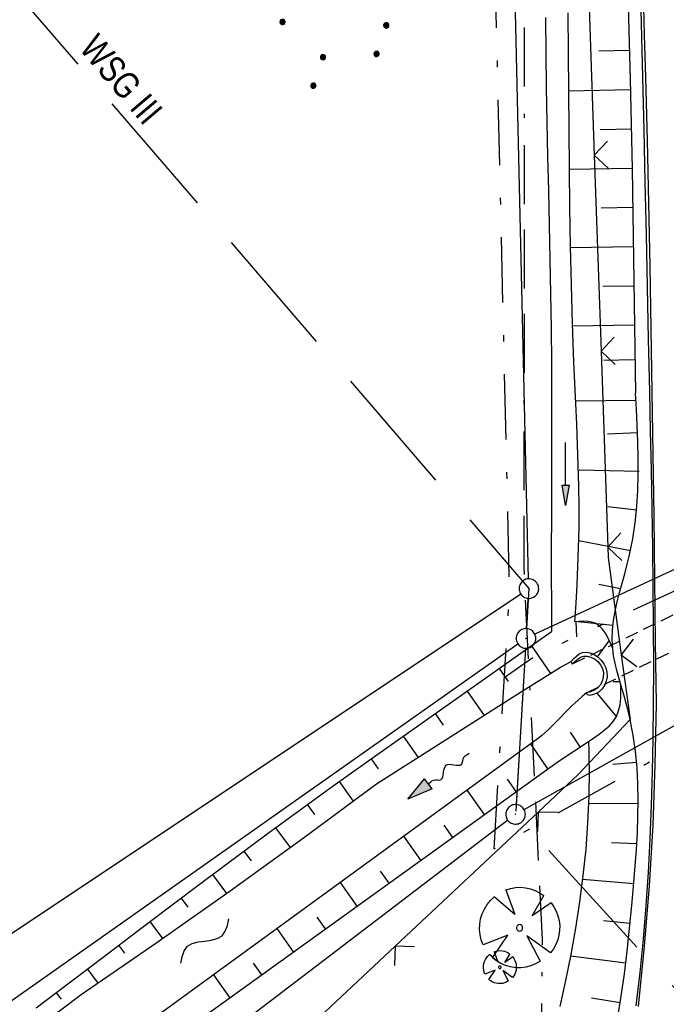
# Model space of a CAD drawing. Extents: x 510526 to 513920, y 467229 to 478797.
# Tile 38 of 256: x 511129 to 511179, y 470239 to 470314. Entities that reach past the tile are written whole.
import ezdxf
from ezdxf.enums import TextEntityAlignment as Align

# ---------------------------------------------------------------- set-up
doc = ezdxf.new("R2010")
doc.units = 0
doc.header["$LTSCALE"] = 10
doc.header["$MEASUREMENT"] = 0
for name, pattern in [('ACAD_ISO16W100', [73, 15, -6.5, 15, -6.5, 15, -7, 1, -7]), ('AUSGEZOGEN', [0]), ('LT00', [0]), ('LT05', [0.7, 0.5, -0.2]), ('LT08', [0.42, 0.2, -0.1, 0.02, -0.1]), ('LT09', [0.54, 0.2, -0.1, 0.02, -0.1, 0.02, -0.1]), ('LT17', [0.15, 0.1, -0.05])]:
    doc.linetypes.add(name, pattern=pattern)
doc.layers.get('0').update_dxf_attribs({"linetype": 'LT00'})
for name, color, linetype in [('--FLIEßRICHTPFEIL', 180, 'Continuous'), ('--WASSER_NUTZUNG', 180, 'Continuous'), ('BAB-KABEL', 220, 'ACAD_ISO16W100'), ('DFK_AB_L', 21, 'LT00'), ('DFK_AB_P', 7, 'LT00'), ('DFK_KATASTER', 250, 'LT00'), ('DFK_NUTZUNG', 250, 'LT00'), ('GEMARKUNGSGRENZE', 3, 'LT09'), ('GEMEINDEGRENZE', 3, 'LT08'), ('PFEIL', 140, 'AUSGEZOGEN'), ('V97_AFBR_BAB', 250, 'LT00'), ('V97_BAUM', 250, 'LT00'), ('V97_BOESCH', 250, 'LT00'), ('V97_BOSCHUNG', 250, 'LT00'), ('V97_BR_KAPPE', 30, 'LT00'), ('V97_BR_WID', 30, 'LT17'), ('V97_GRABEN', 250, 'LT00'), ('V97_LD_MARK', 250, 'LT00'), ('V97_ZAUN', 40, 'LT00'), ('WSG-GRENZE', 162, 'LT05'), ('WSG_TEXT', 163, 'Continuous')]:
    doc.layers.add(name, color=color, linetype=linetype)
doc.styles.add('Beschrift', font='ARIAL.TTF')

# ---------------------------------------------------------------- blocks, each defined once
blk = doc.blocks.new('SYMB0003')
at = {"color": 0, "linetype": 'ByBlock'}
for p, q in [((-0.015712, 0), (0.010166, 0.012015)), ((0, -0.021257), (-0.015712, 0)), ((0.010166, 0.012015), (0, -0.021257))]:
    blk.add_line(p, q, dxfattribs=at)
for points in [[(-0.031395, 0.499013), (-0.093691, 0.491144), (-0.154509, 0.475528), (-0.21289, 0.452414), (-0.267913, 0.422164), (-0.318712, 0.385257), (-0.364484, 0.342274), (-0.404509, 0.293893), (-0.438154, 0.240877), (-0.464888, 0.184062), (-0.484292, 0.124345), (-0.496058, 0.062667), (-0.5, 0)], [(-0.5, 0), (-0.496058, -0.062667), (-0.484292, -0.124345), (-0.464888, -0.184062), (-0.438154, -0.240877), (-0.404509, -0.293893), (-0.364485, -0.342274), (-0.318712, -0.385257), (-0.267914, -0.422164), (-0.21289, -0.452414), (-0.154509, -0.475529), (-0.093691, -0.491144), (-0.031395, -0.499014), (0.031395, -0.499014)], [(0.5, 0), (0.496057, 0.062667), (0.484292, 0.124345), (0.464888, 0.184062), (0.438153, 0.240877), (0.404509, 0.293893), (0.364484, 0.342274), (0.318712, 0.385257), (0.267913, 0.422164), (0.21289, 0.452414), (0.154509, 0.475528), (0.093691, 0.491144), (0.031395, 0.499013), (-0.031395, 0.499013)], [(0.031395, -0.499014), (0.093691, -0.491144), (0.154509, -0.475529), (0.21289, -0.452414), (0.267914, -0.422164), (0.318712, -0.385257), (0.364485, -0.342274), (0.404509, -0.293893), (0.438154, -0.240877), (0.464889, -0.184062), (0.484292, -0.124345), (0.496058, -0.062667), (0.5, 0)]]:
    blk.add_lwpolyline(points, dxfattribs=at)
blk = doc.blocks.new('SYMB1122')
at = {"color": 0, "linetype": 'ByBlock'}
for p, q in [((0.311075, 0.391979), (0.09863, 0.092887)), ((0.09863, 0.092887), (0.418246, 0.260377)), ((-0.475333, -0.172973), (-0.166954, -0.06134)), ((-0.166954, -0.06134), (-0.386962, -0.319059)), ((0.008901, -0.038997), (0.02494, -0.031273)), ((0.377481, -0.336756), (0.093097, -0.145464)), ((0.093097, -0.145464), (0.215406, -0.456826)), ((0.022929, -0.501191), (-0.043246, -0.49913))]:
    blk.add_line(p, q, dxfattribs=at)
for points in [[(-0.316355, 0.394287, 0), (-0.266036, 0.429988, 0), (-0.211684, 0.459185, 0), (-0.154136, 0.481431, 0), (-0.094277, 0.496382, 0), (-0.033028, 0.50381, 0), (0.028669, 0.503599, 0)], [(0.028669, 0.503599, 0), (0.089866, 0.495753, 0), (0.149621, 0.480392, 0), (0.207015, 0.457753, 0), (0.261166, 0.428184, 0), (0.31124, 0.39214, 0)], [(-0.316293, 0.394214, 0), (-0.150355, 0.155979, 0), (-0.405806, 0.30112, 0)], [(-0.508141, 0.010932, 0), (-0.503002, 0.073258, 0), (-0.489922, 0.134413, 0), (-0.469118, 0.19339, 0), (-0.440931, 0.249215, 0), (-0.405825, 0.300971, 0)], [(0.418338, 0.260323, 0), (0.450658, 0.204641, 0), (0.475368, 0.14519, 0), (0.492037, 0.083003, 0), (0.500376, 0.019163, 0), (0.500238, -0.045218, 0), (0.491628, -0.109022, 0), (0.474694, -0.171137, 0), (0.449731, -0.230483, 0), (0.417173, -0.286026, 0), (0.377588, -0.336801, 0)], [(-0.475728, -0.172816, 0), (-0.494391, -0.113127, 0), (-0.505255, -0.05154, 0), (-0.508141, 0.010932, 0)], [(-0.02494, 0.031273, 0), (-0.036039, 0.017355, 0), (-0.04, 0, 0)], [(-0.04, 0, 0), (-0.036039, -0.017355, 0), (-0.02494, -0.031273, 0), (-0.008901, -0.038997, 0), (0.008901, -0.038997, 0)], [(0.008901, 0.038997, 0), (-0.008901, 0.038997, 0), (-0.02494, 0.031273, 0)], [(0.04, 0, 0), (0.036039, 0.017355, 0), (0.02494, 0.031273, 0), (0.008901, 0.038997, 0)], [(0.02494, -0.031273, 0), (0.036039, -0.017355, 0), (0.04, 0, 0)], [(-0.043246, -0.49913, 0), (-0.108608, -0.48859, 0), (-0.172076, -0.469745, 0), (-0.232599, -0.442906, 0), (-0.289176, -0.408519, 0), (-0.340869, -0.367153, 0), (-0.386823, -0.319492, 0)], [(0.215414, -0.456858, 0), (0.153338, -0.479878, 0), (0.088821, -0.494738, 0), (0.022929, -0.501191, 0)]]:
    blk.add_polyline3d(points, dxfattribs=at)
blk = doc.blocks.new('SYMB0024')
at = {"color": 0, "linetype": 'ByBlock'}
for p, q in [((-0.5, 0.5), (0, 0)), ((0, 0), (0.5, 0.5))]:
    blk.add_line(p, q, dxfattribs=at)
blk = doc.blocks.new('FLIEßRICHTPFEIL')
at = {"layer": '--FLIEßRICHTPFEIL'}
blk.add_hatch(color=256, dxfattribs=at).paths.add_polyline_path([(-1.95, 0.4875), (-1.95, -0.4875), (0, 0)])
for p, q in [((-1.95, 0.4875), (-1.95, -0.4875)), ((-1.95, 0.4875), (0, 0)), ((0, 0), (-1.95, -0.4875))]:
    blk.add_line(p, q, dxfattribs=at)
at = {"layer": '--FLIEßRICHTPFEIL', "start_tangent": (-1, 0), "end_tangent": (-1, 0)}
blk.add_spline([(-1.95, 0), (-2.4375, 0), (-2.925, 0.325), (-3.4125, 0), (-3.9, -0.325), (-4.3875, 0), (-4.875, 0.325), (-5.3625, 0), (-5.85, 0)], degree=3, dxfattribs=at)
blk = doc.blocks.new('SYMB7251')
at = {"color": 0, "linetype": 'ByBlock'}
for points in [[(-0.25, 0), (-0.208333, 0.028889), (-0.166667, 0.051111), (-0.125, 0.06), (-0.083333, 0.051111), (-0.041667, 0.028889), (0, 0)], [(0, 0), (0.041667, -0.028889), (0.083333, -0.051111), (0.125, -0.06), (0.166667, -0.051111), (0.208333, -0.028889), (0.25, 0)]]:
    blk.add_lwpolyline(points, dxfattribs=at)
blk = doc.blocks.new('Pfreil3')
at = {"layer": 'PFEIL'}
blk.add_hatch(color=256, dxfattribs=at).paths.add_polyline_path([(-1.549, 0.273), (-1.549, -0.273), (0, 0)])
for p, q in [((-1.549, 0), (-4.831, 0)), ((-1.549, -0.273), (-1.549, 0.273)), ((-1.549, 0.273), (0, 0)), ((0, 0), (-1.549, -0.273))]:
    blk.add_line(p, q, dxfattribs=at)
blk = doc.blocks.new('SYMB7110')
at = {"color": 0, "linetype": 'ByBlock'}
for p, q in [((-0.515, 0.392919), (-0.515, 0.367081)), ((-0.51, 0.362895), (-0.51, 0.397105)), ((-0.505, 0.399164), (-0.505, 0.360836)), ((-0.5, 0.360204), (-0.5, 0.399796)), ((-0.495, 0.399164), (-0.495, 0.360836)), ((-0.49, 0.362895), (-0.49, 0.397105)), ((-0.485, 0.392919), (-0.485, 0.367081)), ((-0.48, 0.379874), (-0.48, 0.380145)), ((-0.285, 0.392919), (-0.285, 0.367081)), ((-0.28, 0.362895), (-0.28, 0.397105)), ((-0.275, 0.399164), (-0.275, 0.360836)), ((-0.27, 0.360204), (-0.27, 0.399796)), ((-0.265, 0.399164), (-0.265, 0.360836)), ((-0.26, 0.362895), (-0.26, 0.397105)), ((-0.255, 0.392919), (-0.255, 0.367081)), ((-0.25, 0.379874), (-0.25, 0.380146)), ((0.255, 0.392919), (0.255, 0.367081)), ((0.26, 0.362895), (0.26, 0.397105)), ((0.265, 0.399164), (0.265, 0.360836)), ((0.27, 0.360204), (0.27, 0.399796)), ((0.275, 0.399164), (0.275, 0.360836)), ((0.28, 0.362895), (0.28, 0.397105)), ((0.285, 0.392919), (0.285, 0.367081)), ((0.29, 0.379874), (0.29, 0.380145)), ((0.485, 0.392919), (0.485, 0.367081)), ((0.49, 0.362895), (0.49, 0.397105)), ((0.495, 0.399164), (0.495, 0.360836)), ((0.5, 0.360204), (0.5, 0.399796)), ((0.505, 0.399164), (0.505, 0.360836)), ((0.51, 0.362895), (0.51, 0.397105)), ((0.515, 0.392919), (0.515, 0.367081)), ((0.52, 0.379874), (0.52, 0.380146)), ((-0.9, 0.012919), (-0.9, -0.012919)), ((-0.895, -0.017106), (-0.895, 0.017105)), ((-0.89, 0.019164), (-0.89, -0.019164)), ((-0.885, -0.019797), (-0.885, 0.019796)), ((-0.88, 0.019164), (-0.88, -0.019164)), ((-0.875, -0.017106), (-0.875, 0.017105)), ((-0.87, 0.012919), (-0.87, -0.012919)), ((-0.865, -0.000126), (-0.865, 0.000145)), ((-0.67, 0.012919), (-0.67, -0.012919)), ((-0.665, -0.017106), (-0.665, 0.017105)), ((-0.66, 0.019164), (-0.66, -0.019164)), ((-0.655, -0.019797), (-0.655, 0.019796)), ((-0.65, 0.019164), (-0.65, -0.019164)), ((-0.645, -0.017106), (-0.645, 0.017105)), ((-0.64, 0.012919), (-0.64, -0.012919)), ((-0.635, -0.000126), (-0.635, 0.000145)), ((-0.13, 0.012919), (-0.13, -0.012919)), ((-0.125, -0.017105), (-0.125, 0.017105)), ((-0.12, 0.019164), (-0.12, -0.019164)), ((-0.115, -0.019796), (-0.115, 0.019796)), ((-0.11, 0.019164), (-0.11, -0.019164)), ((-0.105, -0.017105), (-0.105, 0.017105)), ((-0.1, 0.012919), (-0.1, -0.012919)), ((-0.095, -0.000126), (-0.095, 0.000146)), ((0.1, 0.012919), (0.1, -0.012919)), ((0.105, -0.017105), (0.105, 0.017105)), ((0.11, 0.019164), (0.11, -0.019164)), ((0.115, -0.019796), (0.115, 0.019796)), ((0.12, 0.019164), (0.12, -0.019164)), ((0.125, -0.017105), (0.125, 0.017105)), ((0.13, 0.012919), (0.13, -0.012919)), ((0.135, -0.000126), (0.135, 0.000146)), ((0.64, 0.012919), (0.64, -0.012919)), ((0.645, -0.017105), (0.645, 0.017105)), ((0.65, 0.019164), (0.65, -0.019164)), ((0.655, -0.019796), (0.655, 0.019796)), ((0.66, 0.019164), (0.66, -0.019164)), ((0.665, -0.017105), (0.665, 0.017105)), ((0.67, 0.012919), (0.67, -0.012919)), ((0.675, -0.000126), (0.675, 0.000146)), ((0.87, 0.012919), (0.87, -0.012919)), ((0.875, -0.017105), (0.875, 0.017105)), ((0.88, 0.019164), (0.88, -0.019164)), ((0.885, -0.019796), (0.885, 0.019796)), ((0.89, 0.019164), (0.89, -0.019164)), ((0.895, -0.017105), (0.895, 0.017105)), ((0.9, 0.012919), (0.9, -0.012919)), ((0.905, -0.000126), (0.905, 0.000146)), ((-0.515, -0.367081), (-0.515, -0.392919)), ((-0.51, -0.397105), (-0.51, -0.362895)), ((-0.505, -0.360836), (-0.505, -0.399164)), ((-0.5, -0.399796), (-0.5, -0.360204)), ((-0.495, -0.360836), (-0.495, -0.399164)), ((-0.49, -0.397106), (-0.49, -0.362895)), ((-0.485, -0.367081), (-0.485, -0.392919)), ((-0.285, -0.367081), (-0.285, -0.392919)), ((-0.28, -0.397105), (-0.28, -0.362895)), ((-0.275, -0.360836), (-0.275, -0.399164)), ((-0.27, -0.399796), (-0.27, -0.360204)), ((-0.265, -0.360836), (-0.265, -0.399164)), ((-0.26, -0.397105), (-0.26, -0.362895)), ((-0.255, -0.367081), (-0.255, -0.392919)), ((0.255, -0.367081), (0.255, -0.392919)), ((0.26, -0.397105), (0.26, -0.362895)), ((0.265, -0.360836), (0.265, -0.399164)), ((0.27, -0.399796), (0.27, -0.360204)), ((0.275, -0.360836), (0.275, -0.399164)), ((0.28, -0.397105), (0.28, -0.362895)), ((0.285, -0.367081), (0.285, -0.392919)), ((0.485, -0.367081), (0.485, -0.392919)), ((0.49, -0.397105), (0.49, -0.362895)), ((0.495, -0.360836), (0.495, -0.399164)), ((0.5, -0.399796), (0.5, -0.360204)), ((0.505, -0.360836), (0.505, -0.399164)), ((0.51, -0.397105), (0.51, -0.362895)), ((0.515, -0.367081), (0.515, -0.392919)), ((-0.48, -0.380126), (-0.48, -0.379855)), ((-0.25, -0.380126), (-0.25, -0.379855)), ((0.29, -0.380126), (0.29, -0.379855)), ((0.52, -0.380126), (0.52, -0.379855))]:
    blk.add_line(p, q, dxfattribs=at)
for points in [[(-0.48, 0.38), (-0.481981, 0.388678), (-0.48753, 0.395637), (-0.49555, 0.399499), (-0.50445, 0.399499), (-0.51247, 0.395637), (-0.518019, 0.388678), (-0.52, 0.38), (-0.518019, 0.371322), (-0.51247, 0.364363), (-0.50445, 0.360501), (-0.49555, 0.360501), (-0.48753, 0.364363), (-0.481981, 0.371322), (-0.48, 0.38)], [(-0.25, 0.38), (-0.251981, 0.388678), (-0.25753, 0.395637), (-0.26555, 0.399499), (-0.27445, 0.399499), (-0.28247, 0.395637), (-0.288019, 0.388678), (-0.29, 0.38), (-0.288019, 0.371322), (-0.28247, 0.364363), (-0.27445, 0.360501), (-0.26555, 0.360501), (-0.25753, 0.364363), (-0.251981, 0.371322), (-0.25, 0.38)], [(0.29, 0.38), (0.288019, 0.388678), (0.28247, 0.395637), (0.27445, 0.399499), (0.26555, 0.399499), (0.25753, 0.395637), (0.251981, 0.388678), (0.25, 0.38), (0.251981, 0.371322), (0.25753, 0.364363), (0.26555, 0.360501), (0.27445, 0.360501), (0.28247, 0.364363), (0.288019, 0.371322), (0.29, 0.38)], [(0.52, 0.38), (0.518019, 0.388678), (0.51247, 0.395637), (0.50445, 0.399499), (0.495549, 0.399499), (0.48753, 0.395637), (0.481981, 0.388678), (0.48, 0.38), (0.481981, 0.371322), (0.48753, 0.364363), (0.495549, 0.360501), (0.50445, 0.360501), (0.51247, 0.364363), (0.518019, 0.371322), (0.52, 0.38)], [(-0.865, 0), (-0.866981, 0.008678), (-0.87253, 0.015637), (-0.88055, 0.019498), (-0.88945, 0.019498), (-0.89747, 0.015637), (-0.903019, 0.008678), (-0.905, 0)], [(-0.905, 0), (-0.903019, -0.008678), (-0.89747, -0.015637), (-0.88945, -0.019499), (-0.88055, -0.019499), (-0.87253, -0.015637), (-0.866981, -0.008678), (-0.865, 0)], [(-0.635, 0), (-0.636981, 0.008678), (-0.64253, 0.015637), (-0.65055, 0.019498), (-0.65945, 0.019498), (-0.66747, 0.015637), (-0.673019, 0.008678), (-0.675, 0)], [(-0.675, 0), (-0.673019, -0.008678), (-0.66747, -0.015637), (-0.65945, -0.019499), (-0.65055, -0.019499), (-0.64253, -0.015637), (-0.636981, -0.008678), (-0.635, 0)], [(-0.095, 0), (-0.096981, 0.008678), (-0.10253, 0.015637), (-0.11055, 0.019499), (-0.11945, 0.019499), (-0.12747, 0.015637), (-0.133019, 0.008678), (-0.135, 0)], [(-0.135, 0), (-0.133019, -0.008678), (-0.12747, -0.015637), (-0.11945, -0.019499), (-0.11055, -0.019499), (-0.10253, -0.015637), (-0.096981, -0.008678), (-0.095, 0)], [(0.135, 0), (0.133019, 0.008678), (0.12747, 0.015637), (0.11945, 0.019499), (0.11055, 0.019499), (0.10253, 0.015637), (0.096981, 0.008678), (0.095, 0)], [(0.095, 0), (0.096981, -0.008678), (0.10253, -0.015637), (0.11055, -0.019499), (0.11945, -0.019499), (0.12747, -0.015637), (0.133019, -0.008678), (0.135, 0)], [(0.675, 0), (0.673019, 0.008678), (0.66747, 0.015637), (0.65945, 0.019499), (0.65055, 0.019499), (0.64253, 0.015637), (0.636981, 0.008678), (0.635, 0)], [(0.635, 0), (0.636981, -0.008678), (0.64253, -0.015637), (0.65055, -0.019499), (0.65945, -0.019499), (0.66747, -0.015637), (0.673019, -0.008678), (0.675, 0)], [(0.905, 0), (0.903019, 0.008678), (0.89747, 0.015637), (0.88945, 0.019499), (0.88055, 0.019499), (0.87253, 0.015637), (0.866981, 0.008678), (0.865, 0)], [(0.865, 0), (0.866981, -0.008678), (0.87253, -0.015637), (0.88055, -0.019499), (0.88945, -0.019499), (0.89747, -0.015637), (0.903019, -0.008678), (0.905, 0)], [(-0.48, -0.38), (-0.481981, -0.371322), (-0.48753, -0.364363), (-0.49555, -0.360501), (-0.50445, -0.360501), (-0.51247, -0.364363), (-0.518019, -0.371322), (-0.52, -0.38), (-0.518019, -0.388678), (-0.51247, -0.395637), (-0.50445, -0.399499), (-0.49555, -0.399499), (-0.48753, -0.395637), (-0.481981, -0.388678), (-0.48, -0.38)], [(-0.25, -0.38), (-0.251981, -0.371322), (-0.25753, -0.364363), (-0.26555, -0.360501), (-0.27445, -0.360501), (-0.28247, -0.364363), (-0.288019, -0.371322), (-0.29, -0.38), (-0.288019, -0.388678), (-0.28247, -0.395637), (-0.27445, -0.399499), (-0.26555, -0.399499), (-0.25753, -0.395637), (-0.251981, -0.388678), (-0.25, -0.38)], [(0.29, -0.38), (0.288019, -0.371322), (0.28247, -0.364363), (0.27445, -0.360501), (0.26555, -0.360501), (0.25753, -0.364363), (0.251981, -0.371322), (0.25, -0.38), (0.251981, -0.388678), (0.25753, -0.395637), (0.26555, -0.399499), (0.27445, -0.399499), (0.28247, -0.395637), (0.288019, -0.388678), (0.29, -0.38)], [(0.52, -0.38), (0.518019, -0.371322), (0.51247, -0.364363), (0.50445, -0.360501), (0.495549, -0.360501), (0.48753, -0.364363), (0.481981, -0.371322), (0.48, -0.38), (0.481981, -0.388678), (0.48753, -0.395637), (0.495549, -0.399499), (0.50445, -0.399499), (0.51247, -0.395637), (0.518019, -0.388678), (0.52, -0.38)]]:
    blk.add_lwpolyline(points, dxfattribs=at)

msp = doc.modelspace()

# ---------------------------------------------------------------- linework, layer by layer
at = {"layer": 'BAB-KABEL', "ltscale": 0.03, "flags": 128}
msp.add_lwpolyline([(513339.839, 477816.319), (513312.266, 477774.649), (513284.672, 477732.996), (513252.5, 477694.412), (513223.881, 477653.496), (513195.795, 477612.121), (513167.629, 477570.875), (513139.88, 477529.298), (513111.793, 477487.916), (513083.807, 477446.454), (513055.844, 477404.978), (513022.492, 477355.034), (513000.515, 477321.52), (512973.122, 477279.62), (512945.422, 477237.871), (512917.575, 477196.217), (512879.155, 477137.499), (512858.339, 477103.216), (512837.389, 477068.954), (512811.451, 477026.06), (512784.195, 476983.896), (512756.652, 476941.559), (512731.123, 476898.632), (512706.393, 476854.964), (512681.949, 476811.101), (512658.869, 476770.394), (512633.742, 476723.052), (512609.823, 476678.973), (512586.03, 476634.72), (512574.463, 476609.04), (512565.77, 476584.237), (512545.206, 476542.916), (512523.454, 476497.739), (512501.769, 476452.474), (512480.246, 476407.171), (512458.846, 476361.789), (512438.563, 476315.939), (512418.177, 476270.118), (512378.72, 476177.833), (512359.892, 476131.364), (512341.348, 476084.783), (512322.575, 476038.314), (512304.817, 475991.341), (512287.677, 475944.24), (512270.282, 475897.168), (512254.121, 475849.696), (512237.768, 475802.276), (512221.53, 475754.824), (512205.859, 475707.192), (512190.782, 475659.377), (512175.78, 475611.52), (512161.516, 475563.423), (512145.692, 475515.804), (512137.725, 475496.074), (512130.625, 475467.918), (512119.035, 475418.91), (512105.583, 475370.555), (512100.73, 475351.099), (512084.182, 475320.513), (512082.618, 475318.668), (512071.987, 475296.243), (512062.064, 475264.372), (512059.316, 475232.902), (512061.872, 475193.176), (512054.818, 475143.1), (512045.689, 475099.989), (512036.29, 475050.898), (512027.273, 475001.725), (512018.223, 474952.549), (512008.899, 474903.418), (512000.14, 474854.229), (511992.355, 474804.855), (511985.273, 474755.369), (511977.385, 474700.851), (511969.41, 474646.425), (511966.53, 474615.204), (511972.795, 474604.79), (511970.049, 474596.165), (511959.565, 474586.374), (511941.907, 474517.478), (511936.852, 474477.772), (511926.657, 474399.733), (511919.973, 474355.376), (511910.09, 474296.615), (511899.454, 474238.126), (511883.784, 474152.683), (511870.289, 474094.001), (511857.131, 474053.876), (511852.776, 474012.454), (511853.171, 473966.862), (511852.492, 473957.146), (511851.311, 473949.656), (511841.692, 473942.065), (511825.821, 473895.229), (511826.651, 473894.117), (511810.899, 473851.945), (511793.573, 473805.027), (511775.285, 473758.358), (511755.124, 473712.475), (511734.052, 473667.008), (511712.225, 473621.972), (511689.498, 473577.273), (511665.157, 473533.497), (511639.854, 473490.241), (511612.908, 473448.14), (511601.588, 473431.806), (511558.048, 473366.072), (511514.894, 473306.01), (511484.056, 473267.454), (511450.631, 473224.7), (511393.065, 473164.53), (511363.017, 473132.866), (511308.517, 473076.446), (511275.572, 473040.359), (511243.006, 473009.331), (511235.22, 472986.054), (511231.03, 472981.056), (511075.99, 472813.106), (511070.243, 472807.304), (511057.801, 472797.513), (511038.028, 472769.96), (511010.695, 472730.526), (510983.876, 472687.185), (510959.577, 472643.761), (510934.3, 472604.326), (510904.804, 472574.327), (510913.914, 472558.288), (510911.702, 472550.665), (510911.228, 472549.239), (510895.971, 472514.712), (510882.655, 472477.924), (510872.403, 472460.753), (510857.497, 472432.352), (510836.101, 472381.12), (510836.281, 472368.894), (510832.944, 472355.972), (510830.181, 472332.026), (510848.219, 472325.537), (510838.512, 472271.416), (510831.965, 472215.431), (510830.702, 472169.392), (510828.833, 472118.665), (510829.075, 472067.625), (510833.949, 472011.739), (510842.444, 471951.437), (510849.978, 471906.34), (510856.18, 471866.272), (510867.229, 471812.821), (510879.853, 471762.875), (510891.506, 471713.806), (510903.789, 471665.07), (510916.063, 471616.285), (510929.638, 471568.076), (510950.958, 471501.368), (510971.606, 471429.824), (510974.35, 471422.765), (510989.551, 471366.875), (511004.499, 471314.199), (511016.364, 471270.838), (511026.276, 471232.419), (511039.24, 471184.146), (511056.597, 471116.881), (511065.905, 471078.265), (511077.604, 471030.011), (511089.225, 470981.622), (511098.911, 470932.895), (511107.165, 470884.025), (511116.152, 470835.042), (511125.079, 470786.059), (511133.148, 470736.973), (511137.299, 470706.315), (511129.89, 470689.715), (511129.543, 470684.612), (511132.443, 470671.581), (511143.113, 470670.948), (511145.784, 470638.261), (511151.08, 470588.888), (511155.977, 470539.416), (511159.512, 470489.779), (511162.627, 470440.141), (511165.944, 470390.621), (511167.842, 470340.945), (511167.805, 470291.237), (511167.773, 470272.425), (511169.192, 470243.962), (511168.974, 470223.344), (511163.734, 470203.872), (511151.457, 470170.118), (511152.401, 470145.764), (511161.627, 470107.325), (511162.261, 470078.654), (511157.084, 470021.39), (511153.973, 469975.779), (511150.229, 469924.108), (511146.614, 469878.373), (511141.044, 469826.728), (511133.852, 469745.039), (511131.815, 469700.017), (511128.932, 469655.166), (511125.194, 469595.287), (511130.663, 469554.69), (511130.405, 469544.669), (511121.691, 469477.401)], dxfattribs=at)
at = {"layer": 'DFK_AB_L'}
for p, q in [((511168.153, 470271.569), (511166.338, 470349.741)), ((511212.5, 470287.734), (511168.63, 470267.327)), ((511167.805, 470253.916), (511210.706, 470277.894)), ((511167.994, 470267.759), (511168.127, 470270.072)), ((511166.554, 470253.096), (511098.247, 470201.094))]:
    msp.add_line(p, q, dxfattribs=at)
at = {"layer": 'DFK_KATASTER'}
for p, q in [((511167.546, 470270.404), (511076.824, 470209.906)), ((511167.337, 470266.578), (511079.25, 470204.57)), ((511167.906, 470266.261), (511167.195, 470254.298))]:
    msp.add_line(p, q, dxfattribs=at)
at = {"layer": 'GEMARKUNGSGRENZE', "ltscale": 2.5, "flags": 128}
msp.add_lwpolyline([(511338.816, 472915.913), (511340.719, 472885.882), (511337.388, 472885.57), (511309.655, 472881.528), (511259.852, 472877.768), (511252.986, 472872.448), (511243.285, 472879.226), (511234.252, 472878.215), (511233.258, 472867.438), (511216.033, 472862.714), (511207.797, 472857.961), (511191.39, 472853.613), (511190.752, 472855.636), (511140.812, 472836.029), (511125.011, 472817.797), (511083.654, 472766.593), (511031.927, 472691.269), (510996.407, 472627.328), (510946.881, 472521.115), (510931.137, 472471.162), (510904.274, 472356.963), (510903.968, 472355.512), (510901.213, 472342.303), (510941.585, 472335.037), (510971.004, 472327.668), (510993.448, 472322.391), (511002.822, 472295.217), (510981.46, 472288.086), (510979.077, 472252.27), (510975.289, 472194.983), (510973.333, 472186.399), (510968.719, 472165.904), (510952.995, 472136.274), (510921.262, 472097.626), (510905.045, 472075.837), (510893.26, 472050.556), (510892.004, 472047.859), (510887.625, 472022.351), (510889.456, 471975.295), (510899.305, 471911.874), (510912.906, 471849.007), (510930.533, 471767.721), (510947.502, 471695.56), (510972.146, 471610.023), (510987.56, 471561.132), (510988.88, 471556.962), (510998.361, 471526.879), (511023.643, 471445.762), (511025.921, 471438.309), (511028.867, 471429.142), (511055.244, 471334.955), (511075.564, 471262.687), (511076.644, 471258.867), (511081.081, 471243.062), (511102.936, 471153.981), (511126.453, 471060.173), (511143.975, 470974.853), (511146.57, 470959.094), (511159.172, 470882.632), (511171.606, 470798.752), (511182.45, 470711.367), (511193.007, 470699.758), (511193.732, 470690.194), (511187.835, 470675.545), (511194.982, 470614.953), (511207.145, 470475.088), (511207.634, 470473.853), (511218.628, 470446.187), (511282.702, 470462.387), (511261.684, 470406.378), (511258.844, 470397.918), (511238.143, 470342.746), (511229.339, 470301.994), (511223.45, 470293.888), (511221.465, 470291.064), (511213.87, 470286.717), (511168.704, 470265.706), (511166.268, 470263.992)], dxfattribs=at)
at = {"layer": 'GEMEINDEGRENZE', "ltscale": 2.5, "flags": 128}
msp.add_lwpolyline([(510873.301, 470390.876), (510898.086, 470406.266), (510915.065, 470423.133), (510916.847, 470426.304), (510937.149, 470462.223), (510954.578, 470498.127), (510956.912, 470513.11), (510960.808, 470512.873), (511060.617, 470506.663), (511156.736, 470500.684), (511161.612, 470431.548), (511162.241, 470415.661), (511162.401, 470411.67), (511164.821, 470350.443), (511166.669, 470270.846), (511166.453, 470267.098), (511165.49, 470250.904), (511211.872, 470276.828), (511215.068, 470277.399), (511230.272, 470286.052), (511244.812, 470306.638), (511252.383, 470313.245), (511262.855, 470316.8), (511312.508, 470322.831), (511358.459, 470333.936), (511379.613, 470340.809), (511447.312, 470294.738), (511433.504, 470272.041), (511436.531, 470270.552), (511467.53, 470255.954), (511483.803, 470245.424), (511501.24, 470233.813), (511513.218, 470225.586), (511534.894, 470207.42)], dxfattribs=at)
at = {"layer": 'V97_AFBR_BAB'}
msp.add_lwpolyline([(511176.381, 470238.894), (511176.68, 470241.445), (511176.933, 470244), (511177.143, 470246.559), (511177.314, 470249.121), (511177.45, 470251.685), (511177.554, 470254.252), (511177.63, 470256.819), (511177.681, 470259.388), (511177.711, 470261.956), (511177.724, 470264.95), (511177.717, 470267.944), (511177.693, 470270.937), (511177.654, 470273.93), (511177.605, 470276.923), (511177.547, 470279.915), (511177.484, 470282.907), (511177.42, 470285.899), (511177.335, 470289.906), (511177.251, 470293.913), (511177.166, 470297.921), (511177.079, 470301.928), (511176.987, 470305.935), (511176.89, 470309.942), (511176.755, 470315.116)], dxfattribs=at)
at = {"layer": 'V97_BOESCH'}
for points in [[(511175.708, 470317.255), (511175.818, 470313.528), (511175.917, 470309.8), (511175.997, 470306.37), (511176.067, 470302.94), (511176.129, 470299.509), (511176.185, 470296.079), (511176.236, 470292.648), (511176.283, 470289.217), (511176.329, 470285.786)], [(511174.962, 470237.912), (511175.236, 470239.63), (511175.478, 470241.358), (511175.692, 470243.094), (511175.882, 470244.837), (511176.052, 470246.585), (511176.207, 470248.337), (511176.31, 470249.6), (511176.401, 470250.863), (511176.473, 470252.124), (511176.52, 470253.383), (511176.536, 470254.637), (511176.515, 470255.887), (511176.449, 470257.129), (511176.333, 470258.364), (511176.161, 470259.59), (511175.925, 470260.805), (511175.767, 470261.469), (511175.593, 470262.132), (511175.408, 470262.794), (511175.216, 470263.457), (511175.056, 470264.01), (511174.904, 470264.565), (511174.769, 470265.121), (511174.66, 470265.678), (511174.585, 470266.235), (511174.55, 470266.948), (511174.578, 470267.662), (511174.657, 470268.377), (511174.779, 470269.092), (511174.934, 470269.807), (511175.113, 470270.524), (511175.306, 470271.242), (511175.503, 470271.96), (511175.695, 470272.68), (511175.872, 470273.4), (511176.12, 470274.63), (511176.304, 470275.862), (511176.432, 470277.097), (511176.51, 470278.334), (511176.545, 470279.573), (511176.544, 470280.814), (511176.515, 470282.056), (511176.465, 470283.299), (511176.401, 470284.542), (511176.329, 470285.786)], [(511174.585, 470266.235), (511174.411, 470266.643), (511174.229, 470267.037), (511174.03, 470267.401), (511173.806, 470267.721), (511173.548, 470267.982), (511173.247, 470268.17), (511172.975, 470268.261), (511172.677, 470268.306), (511172.359, 470268.319), (511172.029, 470268.309), (511171.693, 470268.288)], [(511130.447, 470238.735), (511133.197, 470240.819), (511135.681, 470242.704), (511138.166, 470244.587), (511140.654, 470246.468), (511143.146, 470248.342), (511145.644, 470250.207), (511148.15, 470252.062), (511150.666, 470253.904), (511153.193, 470255.729), (511155.733, 470257.537), (511169.896, 470267.53)], [(511078.794, 470200.045), (511082.346, 470202.432), (511085.883, 470204.841), (511089.648, 470207.439), (511093.399, 470210.058), (511097.135, 470212.698), (511100.859, 470215.355), (511104.57, 470218.03), (511108.27, 470220.719), (511111.96, 470223.422), (511115.108, 470225.742), (511118.25, 470228.069), (511121.387, 470230.402), (511124.521, 470232.741), (511127.652, 470235.083), (511130.781, 470237.428), (511133.909, 470239.774), (511139.627, 470243.698), (511145.298, 470247.69), (511150.921, 470251.749), (511156.496, 470255.874), (511167.539, 470262.894), (511170.578, 470264.811), (511171.409, 470265.25)], [(511079.679, 470192.96), (511084.3, 470196.013), (511088.885, 470199.119), (511093.434, 470202.277), (511097.947, 470205.484), (511170.41, 470257.597), (511172.736, 470259.134), (511173.141, 470259.401), (511173.549, 470259.682), (511173.943, 470259.981), (511174.306, 470260.304), (511174.62, 470260.656), (511174.868, 470261.042), (511175.042, 470261.475), (511175.146, 470261.942), (511175.198, 470262.433), (511175.216, 470262.941), (511175.216, 470263.457)], [(511172.574, 470262.842), (511172.252, 470262.572), (511171.934, 470262.297), (511171.459, 470261.852), (511170.998, 470261.39), (511170.544, 470260.921), (511170.088, 470260.454), (511169.622, 470259.999), (511169.139, 470259.566), (511168.628, 470259.164), (511097.965, 470207.757), (511094.824, 470205.502), (511091.656, 470203.286), (511088.462, 470201.105), (511085.245, 470198.959), (511082.006, 470196.846), (511078.745, 470194.763)], [(511172.736, 470259.134), (511172.753, 470258.41), (511172.767, 470257.685), (511172.776, 470256.961), (511172.754, 470254.934), (511172.667, 470252.907), (511172.518, 470250.883), (511172.311, 470248.862), (511172.049, 470246.845), (511171.736, 470244.835), (511171.376, 470242.831), (511170.973, 470240.836), (511170.529, 470238.851)]]:
    msp.add_lwpolyline(points, dxfattribs=at)
at = {"layer": 'V97_BOSCHUNG'}
for p, q in [((511175.86, 470312), (511173.533, 470311.933)), ((511175.937, 470308.991), (511171.223, 470308.876)), ((511176.005, 470305.982), (511173.625, 470305.934)), ((511176.066, 470302.972), (511171.272, 470302.896)), ((511176.121, 470299.973), (511173.716, 470299.934)), ((511176.171, 470296.973), (511171.362, 470296.896)), ((511176.216, 470293.974), (511173.824, 470293.935)), ((511176.259, 470290.974), (511171.52, 470290.898)), ((511176.242, 470288.324), (511173.908, 470288.287)), ((511176.345, 470285.22), (511171.792, 470285.168)), ((511176.5, 470282.736), (511174.189, 470282.637)), ((511176.604, 470279.787), (511172.008, 470279.885)), ((511176.408, 470276.827), (511174.208, 470277.068)), ((511175.942, 470273.719), (511171.993, 470274.48)), ((511175.186, 470270.798), (511173.533, 470271.124)), ((511174.609, 470267.991), (511171.694, 470268.317)), ((511171.758, 470268.293), (511171.828, 470267.143)), ((511174.302, 470266.829), (511173.396, 470265.61)), ((511168.359, 470266.446), (511169.825, 470264.336)), ((511165.908, 470264.716), (511166.597, 470263.725)), ((511175.138, 470263.694), (511174.626, 470263.695)), ((511163.457, 470262.986), (511164.752, 470261.123)), ((511174.894, 470261.011), (511173.431, 470262.788)), ((511161.005, 470261.257), (511161.612, 470260.384)), ((511158.554, 470259.527), (511159.684, 470257.901)), ((511172.092, 470258.708), (511171.345, 470259.842)), ((511169.633, 470257.038), (511168.319, 470258.939)), ((511156.098, 470257.794), (511156.627, 470257.044)), ((511176.418, 470257.516), (511174.596, 470257.37)), ((511153.648, 470256.055), (511154.721, 470254.55)), ((511167.208, 470255.294), (511166.545, 470256.23)), ((511164.772, 470253.542), (511163.456, 470255.401)), ((511151.209, 470254.298), (511151.761, 470253.534)), ((511176.536, 470254.384), (511172.735, 470254.364)), ((511148.781, 470252.526), (511149.895, 470251.002)), ((511162.337, 470251.79), (511161.683, 470252.713)), ((511159.901, 470250.039), (511158.604, 470251.871)), ((511176.427, 470251.282), (511174.497, 470251.38)), ((511146.363, 470250.742), (511146.917, 470249.994)), ((511143.953, 470248.946), (511145.034, 470247.503)), ((511157.465, 470248.287), (511156.821, 470249.197)), ((511155.03, 470246.536), (511153.751, 470248.341)), ((511176.198, 470248.229), (511172.273, 470248.553)), ((511141.554, 470247.146), (511142.069, 470246.457)), ((511139.159, 470245.339), (511140.126, 470244.047)), ((511152.594, 470244.784), (511151.96, 470245.68)), ((511175.918, 470245.196), (511173.891, 470245.41)), ((511150.158, 470243.032), (511148.899, 470244.811)), ((511136.767, 470243.528), (511137.213, 470242.932)), ((511147.723, 470241.281), (511147.098, 470242.164)), ((511175.581, 470242.169), (511171.352, 470242.709)), ((511134.377, 470241.714), (511135.182, 470240.64)), ((511145.287, 470239.529), (511144.047, 470241.281)), ((511131.987, 470239.901), (511132.363, 470239.399)), ((511175.16, 470239.131), (511172.956, 470239.48))]:
    msp.add_line(p, q, dxfattribs=at)
at = {"layer": 'V97_BR_KAPPE'}
msp.add_line((511171.409, 470265.25), (511171.496, 470265.042), dxfattribs=at)
for points in [[(511171.409, 470265.25), (511171.608, 470265.464), (511171.814, 470265.66), (511172.03, 470265.819), (511172.265, 470265.922), (511172.553, 470265.955), (511172.856, 470265.904), (511173.159, 470265.781), (511173.446, 470265.596), (511173.703, 470265.358), (511173.915, 470265.079), (511174.067, 470264.769), (511174.149, 470264.424), (511174.155, 470264.073), (511174.091, 470263.731), (511173.964, 470263.416), (511173.78, 470263.144), (511173.544, 470262.93), (511173.323, 470262.808), (511173.083, 470262.719), (511172.833, 470262.645)], [(511171.496, 470265.042), (511171.7, 470265.247), (511171.909, 470265.431), (511172.129, 470265.575), (511172.366, 470265.658), (511172.641, 470265.663), (511172.925, 470265.586), (511173.199, 470265.439), (511173.448, 470265.234), (511173.653, 470264.984), (511173.797, 470264.7), (511173.87, 470264.371), (511173.861, 470264.037), (511173.778, 470263.718), (511173.629, 470263.434), (511173.422, 470263.204), (511173.167, 470263.042), (511172.879, 470262.93), (511172.574, 470262.842)], [(511172.833, 470262.645), (511172.661, 470262.69), (511172.574, 470262.842)]]:
    msp.add_lwpolyline(points, dxfattribs=at)
at = {"layer": 'V97_BR_WID'}
for p, q in [((511210.197, 470283.879), (511171.496, 470265.042)), ((511172.574, 470262.842), (511211.305, 470281.567))]:
    msp.add_line(p, q, dxfattribs=at)
at = {"layer": 'V97_GRABEN'}
for points in [[(511169.432, 470314.526), (511169.458, 470311.769), (511169.496, 470309.14), (511169.545, 470306.511), (511169.6, 470303.882), (511169.66, 470301.253), (511169.72, 470298.624), (511169.777, 470295.996), (511169.828, 470293.367), (511169.869, 470290.738), (511169.897, 470288.109), (511169.91, 470285.745), (511169.912, 470283.381), (511169.908, 470281.017), (511169.9, 470278.653), (511169.892, 470276.289), (511169.887, 470273.925), (511169.887, 470271.793), (511169.89, 470269.661), (511169.896, 470267.53)], [(511171.693, 470268.288), (511171.78, 470269.697), (511171.861, 470271.107), (511171.93, 470272.516), (511171.98, 470273.926), (511172.008, 470275.506), (511172.01, 470277.085), (511171.988, 470278.666), (511171.948, 470280.246), (511171.894, 470281.827), (511171.83, 470283.407), (511171.761, 470284.988), (511171.69, 470286.569), (511171.622, 470288.15), (511171.513, 470291.107), (511171.427, 470294.064), (511171.36, 470297.021), (511171.309, 470299.977), (511171.271, 470302.934), (511171.244, 470305.891), (511171.223, 470308.848), (511171.206, 470311.805), (511171.189, 470314.871)]]:
    msp.add_lwpolyline(points, dxfattribs=at)
at = {"layer": 'V97_LD_MARK'}
msp.add_lwpolyline([(511176.568, 470238.846), (511177.031, 470243.464), (511177.399, 470248.091), (511177.671, 470252.725), (511177.847, 470257.363), (511177.927, 470262.004), (511177.871, 470266.78), (511177.814, 470271.556), (511177.754, 470276.332), (511177.689, 470281.108), (511177.619, 470285.884), (511177.541, 470290.694), (511177.454, 470295.503), (511177.356, 470300.312), (511177.246, 470305.121), (511177.123, 470309.93), (511177.032, 470313.164), (511176.937, 470316.398)], dxfattribs=at)
at = {"layer": 'V97_ZAUN'}
for p, q in [((511172.666, 470318.97), (511173.18, 470303.978)), ((511173.18, 470303.978), (511173.694, 470288.987)), ((511173.694, 470288.987), (511174.207, 470273.996)), ((511174.207, 470273.996), (511174.235, 470273.194)), ((511174.235, 470273.194), (511175.247, 470265.763)), ((511168.869, 470253.729), (511157.929, 470243.467)), ((511157.929, 470243.467), (511146.988, 470233.206))]:
    msp.add_line(p, q, dxfattribs=at)
msp.add_lwpolyline([(511175.247, 470265.763), (511175.923, 470260.8), (511171.962, 470256.63), (511168.869, 470253.729)], dxfattribs=at)
at = {"layer": 'WSG-GRENZE', "ltscale": 2, "flags": 128}
msp.add_lwpolyline([(511220.028, 471024.164), (511145.09, 470958.85), (511090.88, 470963.64), (511042.13, 470689.85), (511034.93, 470686.28), (511040.5, 470423.38), (511040.31, 470419.35), (511168.17, 470270.82), (511167.95, 470267.01), (511167.15, 470253.55), (511214.53, 470201.77), (511255.66, 470140.86), (511313.838, 470140.514)], dxfattribs=at)

# ---------------------------------------------------------------- block references
at = {"layer": '--FLIEßRICHTPFEIL', "rotation": 216.7953789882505}
msp.add_blockref('FLIEßRICHTPFEIL', (511158.908, 470254.715), dxfattribs=at)
at = {"layer": '--WASSER_NUTZUNG', "xscale": 9.999999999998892, "yscale": 10.00000000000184, "zscale": 10, "rotation": 42.61027318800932}
msp.add_blockref('SYMB7251', (511143.362, 470243.858), dxfattribs=at)
at = {"layer": 'DFK_AB_P', "xscale": 1.499999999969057, "yscale": 1.5, "zscale": 1.5, "rotation": 251.2881100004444}
for p in [(511168.17, 470270.82), (511167.95, 470267.01), (511167.15, 470253.55)]:
    msp.add_blockref('SYMB0003', p, dxfattribs=at)
at = {"layer": 'DFK_NUTZUNG', "xscale": 9.99999999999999, "yscale": 10, "zscale": 10, "rotation": 251.28826}
msp.add_blockref('SYMB7110', (511154.517, 470317.69), dxfattribs=at)
at = {"layer": 'PFEIL', "rotation": 270}
msp.add_blockref('Pfreil3', (511170.98, 470277.176), dxfattribs=at)
at = {"layer": 'V97_BAUM'}
for p, xscale, yscale, zscale, rotation in [((511167.454, 470244.867), 6.100000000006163, 6.100000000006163, 6.1, 269.6589033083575), ((511165.949, 470241.851), 2.500000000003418, 2.500000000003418, 2.5, 269.6589033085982)]:
    msp.add_blockref('SYMB1122', p, dxfattribs=dict(at, xscale=xscale, yscale=yscale, zscale=zscale, rotation=rotation))
at = {"layer": 'V97_ZAUN', "yscale": 2.099999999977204, "zscale": 2.1}
for p, xscale, rotation in [((511173.18, 470303.978), 2.100000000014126, 271.9640533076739), ((511173.694, 470288.987), 2.100000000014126, 271.9640533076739), ((511174.207, 470273.996), 2.100000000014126, 271.9640533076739), ((511175.247, 470265.763), 2.099999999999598, 277.7568633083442), ((511168.869, 470253.729), 2.099999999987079, 223.1676633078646), ((511157.929, 470243.467), 2.099999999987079, 223.1676633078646)]:
    msp.add_blockref('SYMB0024', p, dxfattribs=dict(at, xscale=xscale, rotation=rotation))

# ---------------------------------------------------------------- texts
at = {"layer": 'WSG_TEXT', "style": 'Beschrift', "width": 0.8}
msp.add_text('WSG III', height=2, rotation=310.29048, dxfattribs=at).set_placement((511136.211, 470309.141), align=Align.CENTER)

doc.saveas('drawing.dxf')
